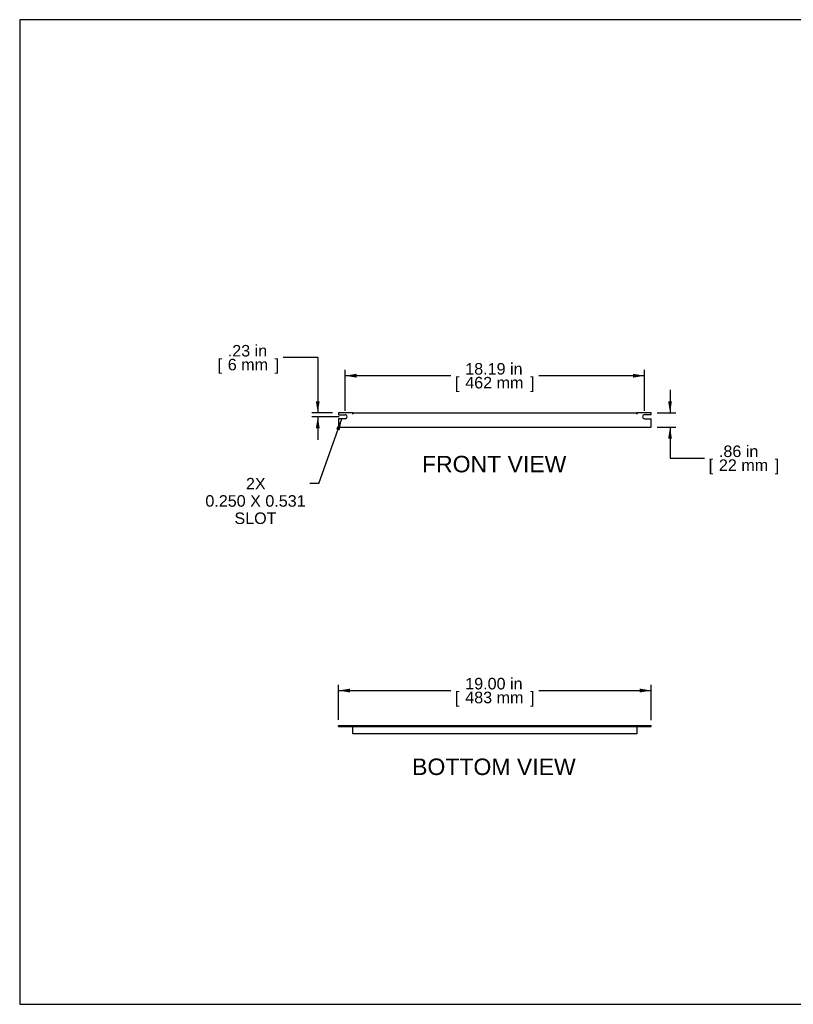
# Model space of a CAD drawing. Header units: inches. Extents: x 0 to 80, y 0 to 59.8.
# Tile 1 of 12: x 0 to 47, y 0 to 59.8. Entities that reach past the tile are written whole.
import ezdxf
from ezdxf.enums import TextEntityAlignment as Align

# ---------------------------------------------------------------- set-up
doc = ezdxf.new("R2010")
doc.units = ezdxf.units.IN
doc.header["$MEASUREMENT"] = 0
doc.layers.add('COM57163', color=7, linetype='Continuous')
doc.layers.add('Default', color=7, linetype='Continuous')
doc.styles.add('SEACAD_Arial', font='arial.ttf')
doc.dimstyles.new('WEB', dxfattribs={"dimtxt": 0.7, "dimasz": 0.7, "dimexe": 0.35, "dimexo": 0.35, "dimgap": 0.35, "dimtad": 0, "dimtih": 1, "dimtoh": 1, "dimzin": 4, "dimdsep": 46, "dimtxsty": 'SEACAD_Arial', "dimblk1": '_SE_FILLED', "dimblk2": '_SE_FILLED', "dimsah": 1, "dimcen": 0.35, "dimadec": 0, "dimazin": 0, "dimtfac": 1, "dimtofl": 0, "dimtmove": 0, "dimatfit": 3, "dimfxl": 1, "dimtolj": 1, "dimtzin": 4, "dimarcsym": 0})

# ---------------------------------------------------------------- blocks, each defined once
blk = doc.blocks.new('SEANNOT_GROUP1')
at = {"layer": 'Default', "linetype": 'Continuous'}
blk.add_hatch(color=7, dxfattribs=at).paths.add_polyline_path([(19.431, 34.852), (19.552, 35.551), (19.211, 34.929)])
at = {"layer": 'Default', "color": 7, "linetype": 'Continuous'}
blk.add_line((18.173, 31.613), (17.621, 31.613), dxfattribs=at)
blk.add_lwpolyline([(18.173, 31.613), (19.552, 35.551)], dxfattribs=at)
at = {"layer": 'Default', "color": 7, "linetype": 'Continuous', "style": 'SEACAD_Arial'}
for s, p in [('2X', (13.739, 31.963)), ('0.250 X 0.531', (11.274, 30.913)), ('SLOT', (13.039, 29.863))]:
    blk.add_text(s, height=0.7, dxfattribs=at).set_placement(p, align=Align.TOP_LEFT)
blk = doc.blocks.new('SE2')
at = {"layer": 'COM57163', "color": 7, "linetype": 'Continuous'}
for p, q in [((19.349, 35.91), (19.349, 35.801)), ((20.224, 35.91), (19.349, 35.91)), ((20.224, 35.824), (20.224, 35.91)), ((20.224, 35.91), (37.474, 35.91)), ((20.224, 35.91), (20.224, 35.824)), ((38.349, 35.91), (37.474, 35.91)), ((37.474, 35.824), (37.474, 35.91)), ((37.474, 35.91), (37.474, 35.824)), ((38.349, 35.801), (38.349, 35.91)), ((19.349, 35.801), (19.755, 35.801)), ((19.349, 35.551), (19.349, 35.051)), ((19.755, 35.551), (19.349, 35.551)), ((20.224, 35.824), (20.224, 35.824)), ((37.474, 35.824), (37.474, 35.824)), ((38.349, 35.801), (37.943, 35.801)), ((37.943, 35.551), (38.349, 35.551)), ((38.349, 35.051), (38.349, 35.551)), ((19.349, 35.051), (38.349, 35.051))]:
    blk.add_line(p, q, dxfattribs=at)
for centre, start, end in [((19.755, 35.676), 270, 90), ((37.943, 35.676), 90, 270)]:
    blk.add_arc(centre, 0.125, start, end, dxfattribs=at)
blk = doc.blocks.new('SE3')
at = {"layer": 'COM57163', "color": 7, "linetype": 'Continuous'}
for p, q in [((19.349, 16.922), (38.349, 16.922)), ((19.349, 16.865), (19.349, 16.922)), ((19.349, 16.865), (38.349, 16.865)), ((20.224, 16.836), (20.224, 16.865)), ((20.224, 16.422), (20.224, 16.836)), ((37.474, 16.836), (37.474, 16.865)), ((37.474, 16.836), (37.474, 16.422)), ((38.349, 16.865), (38.349, 16.922)), ((37.474, 16.422), (20.224, 16.422))]:
    blk.add_line(p, q, dxfattribs=at)
blk = doc.blocks.new('DMBLK1')
at = {"layer": 'Default', "linetype": 'Continuous', "transparency": 16777216}
for points in [[(20.049, 19.167), (19.349, 19.05), (20.049, 18.933)], [(37.649, 19.167), (37.649, 18.933), (38.349, 19.05)]]:
    blk.add_hatch(color=7, dxfattribs=at).paths.add_polyline_path(points)
at = {"layer": 'Default', "color": 7, "linetype": 'Continuous', "transparency": 16777216}
for p, q in [((19.349, 17.272), (19.349, 19.4)), ((38.349, 17.243), (38.349, 19.4)), ((19.349, 19.05), (26.184, 19.05)), ((31.514, 19.05), (38.349, 19.05))]:
    blk.add_line(p, q, dxfattribs=at)
at = {"layer": 'Default', "color": 7, "linetype": 'Continuous', "transparency": 16777216, "style": 'SEACAD_Arial'}
for s, p in [('19.00 in', (27.053, 19.82)), ('[', (26.429, 18.98)), ('483 mm', (27.053, 18.98)), (']', (30.995, 18.98))]:
    blk.add_text(s, height=0.7, dxfattribs=at).set_placement(p, align=Align.TOP_LEFT)
blk = doc.blocks.new('_SE_FILLED')
at = {"color": 0}
blk.add_line((0, 0), (-1, 0), dxfattribs=at)
blk.add_solid([(0, 0), (-1, -0.1665), (-1, 0.1665), (0, 0)], dxfattribs=at)
blk = doc.blocks.new('DMBLK2')
at = {"layer": 'Default', "linetype": 'Continuous', "transparency": 16777216}
for points in [[(20.455, 38.282), (19.755, 38.165), (20.455, 38.049)], [(37.243, 38.282), (37.243, 38.049), (37.943, 38.165)]]:
    blk.add_hatch(color=7, dxfattribs=at).paths.add_polyline_path(points)
at = {"layer": 'Default', "color": 7, "linetype": 'Continuous', "transparency": 16777216}
for p, q in [((19.755, 36.026), (19.755, 38.515)), ((37.943, 36.026), (37.943, 38.515)), ((26.184, 38.165), (19.755, 38.165)), ((37.943, 38.165), (31.514, 38.165))]:
    blk.add_line(p, q, dxfattribs=at)
at = {"layer": 'Default', "color": 7, "linetype": 'Continuous', "transparency": 16777216, "style": 'SEACAD_Arial'}
for s, p in [('18.19 in', (27.053, 38.935)), ('[', (26.429, 38.095)), ('462 mm', (27.053, 38.095)), (']', (30.995, 38.095))]:
    blk.add_text(s, height=0.7, dxfattribs=at).set_placement(p, align=Align.TOP_LEFT)
blk = doc.blocks.new('DMBLK3')
at = {"layer": 'Default', "linetype": 'Continuous', "transparency": 16777216}
for points in [[(39.603, 36.61), (39.37, 36.61), (39.487, 35.91)], [(39.603, 34.351), (39.487, 35.051), (39.37, 34.351)]]:
    blk.add_hatch(color=7, dxfattribs=at).paths.add_polyline_path(points)
at = {"layer": 'Default', "color": 7, "linetype": 'Continuous', "transparency": 16777216}
for p, q in [((39.487, 37.31), (39.487, 35.91)), ((38.699, 35.91), (39.837, 35.91)), ((38.699, 35.051), (39.837, 35.051)), ((39.487, 35.051), (39.487, 33.158)), ((39.487, 33.158), (41.587, 33.158))]:
    blk.add_line(p, q, dxfattribs=at)
at = {"layer": 'Default', "color": 7, "linetype": 'Continuous', "transparency": 16777216, "style": 'SEACAD_Arial'}
for s, p in [('.86 in', (42.456, 33.928)), ('[', (41.832, 33.088)), ('22 mm', (42.456, 33.088)), (']', (45.849, 33.088))]:
    blk.add_text(s, height=0.7, dxfattribs=at).set_placement(p, align=Align.TOP_LEFT)
blk = doc.blocks.new('DMBLK5')
at = {"layer": 'Default', "linetype": 'Continuous', "transparency": 16777216}
for points in [[(17.982, 36.61), (18.098, 35.91), (18.215, 36.61)], [(17.982, 34.976), (18.215, 34.976), (18.098, 35.676)]]:
    blk.add_hatch(color=7, dxfattribs=at).paths.add_polyline_path(points)
at = {"layer": 'Default', "color": 7, "linetype": 'Continuous', "transparency": 16777216}
for p, q in [((18.098, 39.263), (15.998, 39.263)), ((18.098, 39.263), (18.098, 35.91)), ((18.999, 35.91), (17.748, 35.91)), ((19.405, 35.676), (17.748, 35.676)), ((18.098, 35.676), (18.098, 34.276))]:
    blk.add_line(p, q, dxfattribs=at)
at = {"layer": 'Default', "color": 7, "linetype": 'Continuous', "transparency": 16777216, "style": 'SEACAD_Arial'}
for s, p in [('.23 in', (12.634, 40.033)), ('[', (12.01, 39.193)), ('6 mm', (12.634, 39.193)), (']', (15.48, 39.193))]:
    blk.add_text(s, height=0.7, dxfattribs=at).set_placement(p, align=Align.TOP_LEFT)

msp = doc.modelspace()

# ---------------------------------------------------------------- linework, layer by layer
at = {"layer": 'Default', "color": 7, "linetype": 'Continuous'}
for p, q in [((80, 59.783), (0, 59.783)), ((0, 59.783), (0, 0)), ((0, 0), (80, 0))]:
    msp.add_line(p, q, dxfattribs=at)

# ---------------------------------------------------------------- block references
at = {"layer": 'Default'}
for name in ['SE2', 'SEANNOT_GROUP1', 'SE3']:
    msp.add_blockref(name, (0, 0), dxfattribs=at)

# ---------------------------------------------------------------- texts
at = {"layer": 'Default', "color": 7, "linetype": 'Continuous', "style": 'SEACAD_Arial'}
for s, p in [('FRONT VIEW', (24.425, 33.301)), ('BOTTOM VIEW', (23.827, 14.922))]:
    msp.add_text(s, height=1, dxfattribs=at).set_placement(p, align=Align.TOP_LEFT)

# ---------------------------------------------------------------- dimensions: what is measured, and where the dimension line sits
at = {"layer": 'Default', "color": 7, "linetype": 'Continuous'}
for base, p1, p2, angle, picture, middle, dimtype in [((18.098, 35.676), (19.349, 35.91), (19.755, 35.676), 90, 'DMBLK5', (15.998, 39.263), 160), ((39.487, 35.91), (38.349, 35.91), (38.349, 35.051), 270, 'DMBLK3', (41.587, 33.158), 161), ((19.349, 19.05), (19.349, 16.922), (38.349, 16.893), 359.91406, 'DMBLK1', (28.849, 19.05), 161)]:
    dim = msp.add_linear_dim(base=base, p1=p1, p2=p2, angle=angle, text='\\A1;<>', dimstyle='WEB', override={"dimpost": '\\X'}, dxfattribs=at)
    dim.commit()
    dim.dimension.update_dxf_attribs({"geometry": picture, "text_midpoint": middle, "dimtype": dimtype})
dim = msp.add_linear_dim(base=(19.755, 38.165), p1=(37.943, 35.676), p2=(19.755, 35.676), text='\\A1;<>', dimstyle='WEB', override={"dimpost": '\\X'}, dxfattribs=at)
dim.commit()
dim.dimension.update_dxf_attribs({"geometry": 'DMBLK2', "text_midpoint": (28.849, 38.165), "dimtype": 160})

doc.saveas('drawing.dxf')
